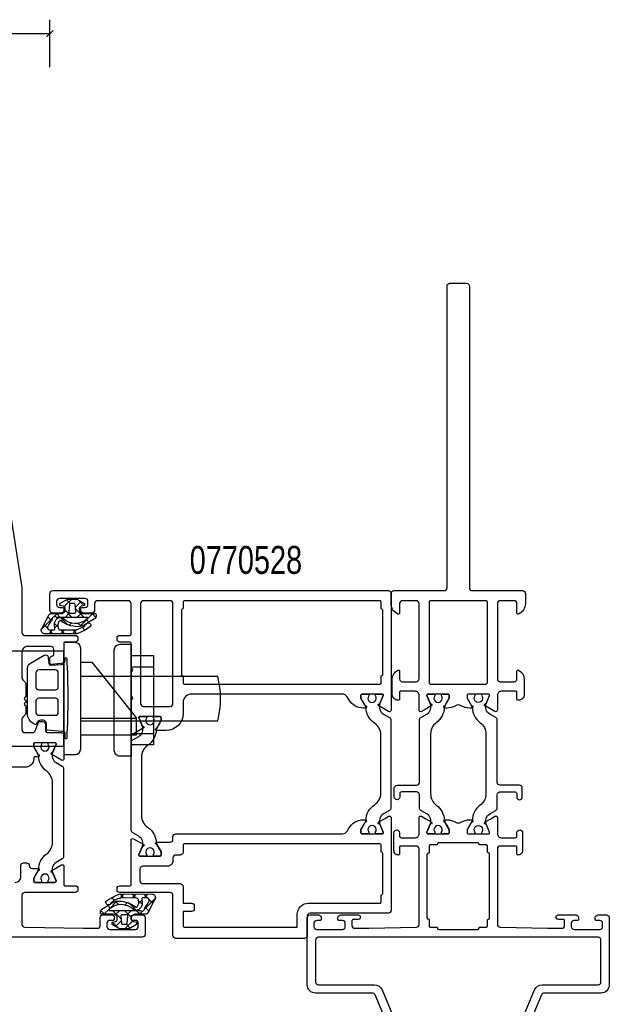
# Model space of a CAD drawing. Header units: millimetres. Extents: x 0 to 10560344, y -63228 to 177747.
# Tile 33 of 125: x 105582 to 105687, y -41305 to -41129. Entities that reach past the tile are written whole.
import ezdxf
from ezdxf.enums import TextEntityAlignment as Align

# ---------------------------------------------------------------- set-up
doc = ezdxf.new("R2010")
doc.units = ezdxf.units.MM
doc.styles.add('ORGADATA', font='txt', dxfattribs={"oblique": 1})

msp = doc.modelspace()

# ---------------------------------------------------------------- linework, layer by layer
at = {"color": 3, "linetype": 'Continuous'}
for p, q in [((105586.98, -41137.6), (105586.98, -41129.1)), ((105586.98, -41131.6), (105460.74, -41131.6)), ((105586.39, -41132.19), (105587.57, -41131.01))]:
    msp.add_line(p, q, dxfattribs=at)
at = {"color": 1, "linetype": 'Continuous'}
for p, q in [((105588.78, -41233.84), (105588.87, -41233.93)), ((105590.87, -41232.73), (105589.53, -41234.07)), ((105589.92, -41232.86), (105590.6, -41233.54)), ((105592.56, -41233.16), (105591.54, -41234.18)), ((105592.03, -41232.85), (105593.11, -41233.93)), ((105588.27, -41235.33), (105587.71, -41235.89)), ((105588.14, -41235.33), (105588.84, -41236.03)), ((105590.5, -41235.22), (105589.69, -41236.03)), ((105589.71, -41234.78), (105589.81, -41234.87)), ((105589.81, -41234.87), (105590.96, -41236.03)), ((105591.57, -41234.51), (105593.09, -41236.03)), ((105592.6, -41235.24), (105591.81, -41236.03)), ((105594.64, -41235.33), (105593.71, -41236.25)), ((105594.51, -41235.33), (105595.2, -41236.02)), ((105587.37, -41236.23), (105585.45, -41238.14)), ((105585.89, -41237.31), (105586.58, -41238.01)), ((105586.61, -41235.92), (105587.23, -41236.53)), ((105587.8, -41237.11), (105588.43, -41237.73)), ((105588.4, -41237.32), (105587.84, -41237.87)), ((105588.85, -41236.04), (105590.13, -41237.31)), ((105589.45, -41236.27), (105589.02, -41236.7)), ((105590.86, -41236.98), (105590.42, -41237.42)), ((105591.96, -41237.03), (105592.54, -41237.6)), ((105593.71, -41236.25), (105592.31, -41237.65)), ((105593.45, -41236.39), (105593.93, -41236.87)), ((105587.46, -41238.26), (105586.79, -41238.93)), ((105586.82, -41238.24), (105587.51, -41238.94)), ((105589.6, -41238.24), (105588.89, -41238.95)), ((105588.93, -41238.24), (105589.65, -41238.96)), ((105591.77, -41238.2), (105590.99, -41238.97)), ((105591.06, -41238.25), (105591.78, -41238.96)), ((105592.73, -41237.79), (105593.23, -41238.3)), ((105597.55, -41288.2), (105598.95, -41286.8)), ((105598.53, -41286.66), (105598.03, -41286.16)), ((105599.3, -41287.42), (105598.72, -41286.85)), ((105600.2, -41286.2), (105599.48, -41285.49)), ((105599.49, -41286.25), (105600.27, -41285.48)), ((105602.33, -41286.21), (105601.61, -41285.49)), ((105601.66, -41286.21), (105602.37, -41285.5)), ((105603.46, -41287.34), (105602.83, -41286.72)), ((105602.86, -41287.13), (105603.42, -41286.58)), ((105604.44, -41286.21), (105603.75, -41285.51)), ((105603.8, -41286.19), (105604.47, -41285.52)), ((105603.89, -41288.23), (105605.81, -41286.31)), ((105605.37, -41287.14), (105604.68, -41286.44)), ((105596.75, -41289.12), (105596.06, -41288.43)), ((105596.62, -41289.12), (105597.55, -41288.2)), ((105597.81, -41288.06), (105597.33, -41287.58)), ((105599.69, -41289.94), (105598.17, -41288.42)), ((105598.66, -41289.21), (105599.45, -41288.42)), ((105601.45, -41289.58), (105600.29, -41288.42)), ((105600.4, -41287.47), (105600.84, -41287.03)), ((105600.76, -41289.23), (105601.57, -41288.42)), ((105602.41, -41288.41), (105601.13, -41287.14)), ((105601.81, -41288.18), (105602.24, -41287.75)), ((105603.12, -41289.12), (105602.42, -41288.42)), ((105602.99, -41289.12), (105603.55, -41288.56)), ((105604.65, -41288.53), (105604.03, -41287.92)), ((105598.7, -41291.3), (105599.72, -41290.27)), ((105600.39, -41291.72), (105601.73, -41290.38)), ((105601.55, -41289.67), (105601.45, -41289.58)), ((105599.23, -41291.6), (105598.15, -41290.53)), ((105601.34, -41291.59), (105600.66, -41290.91)), ((105602.48, -41290.61), (105602.39, -41290.52))]:
    msp.add_line(p, q, dxfattribs=at)
at = {"color": 8, "linetype": 'Continuous'}
for p, q in [((105589.48, -41242.03), (105542.48, -41242.03)), ((105589.48, -41259.03), (105589.48, -41242.03)), ((105601.48, -41258.83), (105601.48, -41242.83)), ((105601.48, -41242.83), (105605.48, -41242.83)), ((105605.48, -41242.83), (105605.48, -41258.83)), ((105592.48, -41244.03), (105594.48, -41244.03)), ((105594.48, -41244.03), (105602.48, -41254.03)), ((105601.48, -41256.83), (105601.48, -41244.83)), ((105601.48, -41244.83), (105605.48, -41244.83)), ((105605.48, -41244.83), (105605.48, -41256.83)), ((105592.48, -41246.53), (105616.98, -41246.53)), ((105592.48, -41254.03), (105602.48, -41254.03)), ((105592.48, -41254.53), (105616.98, -41254.53)), ((105602.48, -41257.03), (105602.48, -41254.03)), ((105605.48, -41256.83), (105601.48, -41256.83)), ((105592.48, -41257.03), (105602.48, -41257.03)), ((105542.48, -41259.03), (105589.48, -41259.03)), ((105605.48, -41258.83), (105601.48, -41258.83))]:
    msp.add_line(p, q, dxfattribs=at)
at = {"color": 0, "linetype": 'Continuous'}
for points in [[(105649.19, -41245.45, -0.553992), (105649.48, -41245.63), (105649.48, -41247.03, 0.414214), (105649.98, -41247.53), (105652.48, -41247.53, 0.414214), (105652.98, -41247.03), (105652.98, -41233.53, 0.414214), (105652.48, -41233.03), (105649.98, -41233.03, 0.414214), (105649.48, -41233.53), (105649.48, -41235.23, -0.536675), (105649.2, -41235.41, -0.301511), (105647.98, -41233.57), (105647.98, -41231.73, -0.414214), (105648.48, -41231.23), (105657.48, -41231.23, 0.414214), (105657.98, -41230.73), (105657.98, -41176.73, -0.414214), (105658.48, -41176.23), (105661.48, -41176.23, -0.414214), (105661.98, -41176.73), (105661.98, -41230.73, 0.414214), (105662.48, -41231.23), (105671.48, -41231.23, -0.414214), (105671.98, -41231.73), (105671.98, -41233.57, -0.301511), (105670.76, -41235.41, -0.536675), (105670.48, -41235.23), (105670.48, -41233.53, 0.414214), (105669.98, -41233.03), (105667.48, -41233.03, 0.414214), (105666.98, -41233.53), (105666.98, -41247.03, 0.414214), (105667.48, -41247.53), (105669.98, -41247.53, 0.414214), (105670.48, -41247.03), (105670.48, -41245.63, -0.553992), (105670.77, -41245.45, -0.287008), (105671.78, -41247.07), (105671.78, -41249.83, -0.414214), (105670.78, -41250.83), (105670.68, -41250.83, -0.414214), (105670.48, -41250.63), (105670.48, -41249.43, 0.414214), (105670.28, -41249.23), (105667.68, -41249.23, 0.414214), (105666.98, -41249.93), (105666.98, -41252.59, -0.57735), (105666.53, -41252.85), (105665.9, -41252.49), (105664.8, -41251.86, -1), (105664.95, -41251.49), (105665.57, -41250, 0.534511), (105665.38, -41249.73), (105661.78, -41249.73, 0.414214), (105661.58, -41249.93), (105661.58, -41250.47), (105662.37, -41251.83, -1.077346), (105662.4, -41252.23), (105662.02, -41252.23, -0.134511), (105660.49, -41251.81, 0.273978), (105659.47, -41251.81, -0.134511), (105657.94, -41252.23), (105657.56, -41252.23, -1.077346), (105657.59, -41251.83), (105658.38, -41250.47), (105658.38, -41249.93, 0.414214), (105658.18, -41249.73), (105654.58, -41249.73, 0.534511), (105654.39, -41250), (105655.01, -41251.49, -1), (105655.16, -41251.86), (105654.06, -41252.49), (105653.43, -41252.85, -0.57735), (105652.98, -41252.59), (105652.98, -41249.93, 0.414214), (105652.28, -41249.23), (105649.68, -41249.23, 0.414214), (105649.48, -41249.43), (105649.48, -41250.63, -0.414214), (105649.28, -41250.83), (105649.18, -41250.83, -0.414214), (105648.18, -41249.83), (105648.18, -41247.07, -0.287008), (105649.19, -41245.45)], [(105647.48, -41231.23, -0.198913), (105647.83, -41231.37, -0.198913), (105647.98, -41231.73), (105647.98, -41252.59, -0.577303), (105647.53, -41252.85), (105646.9, -41252.49), (105645.8, -41251.86, -1.000101), (105645.95, -41251.49), (105646.57, -41250, 0.534377), (105646.38, -41249.73), (105642.78, -41249.73, 0.414188), (105642.58, -41249.93), (105642.58, -41250.48), (105643.36, -41251.83), (105643.4, -41251.83, -1.000244), (105643.4, -41252.23), (105643.01, -41252.23, -0.267953), (105640.41, -41250.73), (105640.13, -41250.23, 0.267963), (105639.26, -41249.73), (105612.28, -41249.73, 0.414214), (105610.78, -41251.23), (105610.78, -41253.23, -0.414213), (105607.78, -41256.23), (105606.06, -41256.23, -1.07757), (105606.09, -41255.83), (105606.88, -41254.47), (105606.88, -41253.93, 0.414062), (105606.68, -41253.73), (105603.08, -41253.73, 0.534486), (105602.89, -41254), (105603.51, -41255.49, -1.000101), (105603.66, -41255.86), (105601.93, -41256.85, -0.577421), (105601.48, -41256.59), (105601.48, -41250.73, 1.000041), (105601.48, -41250.13), (105601.48, -41245.73, 1.000041), (105601.48, -41245.13), (105601.48, -41240.63, 0.414188), (105601.28, -41240.43), (105599.48, -41240.43, -0.414214), (105598.98, -41239.93), (105598.98, -41239.73, -0.414214), (105599.48, -41239.23), (105601.28, -41239.23, 0.414188), (105601.48, -41239.03), (105601.48, -41233.53, 0.414214), (105600.98, -41233.03), (105595.48, -41233.03, 0.414214), (105594.98, -41233.53), (105594.98, -41234.73, -0.414214), (105594.48, -41235.23), (105592.98, -41235.23, -0.414214), (105592.48, -41234.73), (105592.48, -41234.43, -0.414188), (105592.68, -41234.23), (105593.28, -41234.23, 0.414214), (105593.78, -41233.73), (105593.78, -41233.13, 0.414214), (105593.28, -41232.63), (105588.68, -41232.63, 0.414214), (105588.18, -41233.13), (105588.18, -41233.73, 0.414214), (105588.68, -41234.23), (105589.28, -41234.23, -0.414062), (105589.48, -41234.43), (105589.48, -41234.73, -0.414214), (105588.98, -41235.23), (105587.48, -41235.23, -0.414214), (105586.98, -41234.73), (105586.98, -41231.73, -0.414214), (105587.48, -41231.23), (105647.48, -41231.23)], [(105608.48, -41233.03), (105603.68, -41233.03, 0.414214), (105603.18, -41233.53), (105603.18, -41251.43, 0.414214), (105603.68, -41251.93), (105608.48, -41251.93, 0.414214), (105608.98, -41251.43), (105608.98, -41233.53, 0.414214), (105608.48, -41233.03)], [(105610.48, -41234.73), (105610.48, -41246.23, 0.341894), (105610.63, -41246.42, -0.342133), (105610.78, -41246.61), (105610.78, -41247.73, 0.414062), (105610.98, -41247.93), (105645.98, -41247.93, 0.414188), (105646.18, -41247.73), (105646.18, -41246.61, -0.342028), (105646.33, -41246.42, 0.341894), (105646.48, -41246.23), (105646.48, -41234.73, 0.342028), (105646.33, -41234.53, -0.342028), (105646.18, -41234.34), (105646.18, -41233.23, 0.414315), (105645.98, -41233.03), (105610.98, -41233.03, 0.414188), (105610.78, -41233.23), (105610.78, -41234.34, -0.342133), (105610.63, -41234.53, 0.342028), (105610.48, -41234.73)], [(105654.84, -41247.87, 0.198912), (105654.98, -41247.93), (105664.98, -41247.93), (105665.18, -41247.73), (105665.18, -41233.23, 0.414214), (105664.98, -41233.03), (105654.98, -41233.03, 0.414214), (105654.78, -41233.23), (105654.78, -41247.73, 0.198912), (105654.84, -41247.87)], [(105632.98, -41292.93, -0.198913), (105632.83, -41293.28, -0.198913), (105632.48, -41293.43), (105609.48, -41293.43, -0.414214), (105608.98, -41292.93), (105608.98, -41285.73, 0.414214), (105608.48, -41285.23), (105599.48, -41285.23, -0.414214), (105598.98, -41284.73), (105598.98, -41284.53, -0.414214), (105599.48, -41284.03), (105601.28, -41284.03, 0.414188), (105601.48, -41283.83), (105601.48, -41275.86, -0.577421), (105601.93, -41275.6), (105603.66, -41276.6, -1.000101), (105603.51, -41276.97), (105602.89, -41278.45, 0.534649), (105603.08, -41278.73), (105606.68, -41278.73, 0.414188), (105606.88, -41278.53), (105606.88, -41277.99), (105606.09, -41276.63, -1.077241), (105606.06, -41276.23), (105608.48, -41276.23, 0.414214), (105608.98, -41275.73), (105608.98, -41275.23, -0.414214), (105609.48, -41274.73), (105639.26, -41274.73, 0.267963), (105640.13, -41274.23), (105640.41, -41273.73, -0.267953), (105643.01, -41272.23), (105643.4, -41272.23, -0.999939), (105643.4, -41272.63), (105643.36, -41272.63), (105642.58, -41273.99), (105642.58, -41274.53, 0.414315), (105642.78, -41274.73), (105646.38, -41274.73, 0.53454), (105646.57, -41274.45), (105645.95, -41272.97, -1.000101), (105645.8, -41272.6), (105646.9, -41271.96), (105647.53, -41271.6, -0.577307), (105647.98, -41271.86), (105647.98, -41288.43, -0.414214), (105647.48, -41288.93), (105633.48, -41288.93, 0.414214), (105632.98, -41289.43), (105632.98, -41292.93)], [(105663.62, -41291.77, 0.198912), (105663.68, -41291.63, -0.414214), (105663.88, -41291.43), (105664.98, -41291.43, 0.414214), (105665.18, -41291.23), (105665.18, -41290.21, -0.414214), (105665.38, -41290.01, 0.414214), (105665.58, -41289.81), (105665.58, -41278.34, 0.414214), (105665.38, -41278.14, -0.414214), (105665.18, -41277.94), (105665.18, -41276.93, 0.414214), (105664.98, -41276.73), (105663.88, -41276.73, -0.414214), (105663.68, -41276.53, 0.414214), (105663.48, -41276.33), (105659.98, -41276.33), (105656.48, -41276.33, 0.414214), (105656.28, -41276.53, -0.414214), (105656.08, -41276.73), (105654.98, -41276.73, 0.414214), (105654.78, -41276.93), (105654.78, -41278.03, -0.414214), (105654.58, -41278.23, 0.414214), (105654.38, -41278.43), (105654.38, -41289.73, 0.414214), (105654.58, -41289.93, -0.414214), (105654.78, -41290.13), (105654.78, -41291.23, 0.414214), (105654.98, -41291.43), (105656.08, -41291.43, -0.414214), (105656.28, -41291.63, 0.414214), (105656.48, -41291.83), (105659.98, -41291.83), (105663.48, -41291.83, 0.198912), (105663.62, -41291.77)], [(105610.98, -41291.43), (105631.18, -41291.43), (105631.18, -41289.13, -0.414214), (105633.18, -41287.13), (105645.98, -41287.13, 0.414315), (105646.18, -41286.93), (105646.18, -41285.81, -0.341894), (105646.33, -41285.62, 0.342028), (105646.48, -41285.43), (105646.48, -41278.23, 0.341894), (105646.33, -41278.03, -0.342028), (105646.18, -41277.84), (105646.18, -41276.73, 0.414188), (105645.98, -41276.53), (105610.98, -41276.53, 0.414062), (105610.78, -41276.73), (105610.78, -41278.03, -0.414214), (105610.28, -41278.53), (105609.48, -41278.53, 0.414214), (105608.98, -41279.03), (105608.98, -41279.53, -0.414214), (105607.98, -41280.53), (105603.58, -41280.53, 0.414214), (105603.08, -41281.03), (105603.08, -41283.13, 0.414214), (105603.58, -41283.63), (105610.28, -41283.63, -0.414214), (105610.78, -41284.13), (105610.78, -41287.13), (105612.28, -41287.13, -0.414214), (105612.78, -41287.63), (105612.78, -41288.13, -0.414214), (105612.28, -41288.63), (105610.78, -41288.63), (105610.78, -41291.23, 0.414188), (105610.98, -41291.43)], [(105684.98, -41293.23), (105634.98, -41293.23, 0.414214), (105634.48, -41293.73), (105634.48, -41301.23, 0.414214), (105634.98, -41301.73), (105644.98, -41301.73, -0.303529), (105646.37, -41302.65), (105655.79, -41325.42, 0.303347), (105656.26, -41325.73), (105659.98, -41325.73), (105663.7, -41325.73, 0.303347), (105664.16, -41325.42), (105673.59, -41302.65, -0.303529), (105674.98, -41301.73), (105684.98, -41301.73, 0.414214), (105685.48, -41301.23), (105685.48, -41293.73, 0.414214), (105684.98, -41293.23)]]:
    msp.add_lwpolyline(points, format="xyb", close=True, dxfattribs=at)
for points in [[(105579.76, -41216.5), (105581.97, -41230.69, -0.038769), (105581.98, -41230.77), (105581.98, -41238.73, 0.414214), (105582.48, -41239.23), (105591.48, -41239.23, -0.414214), (105591.98, -41239.73), (105591.98, -41239.93, -0.414214), (105591.48, -41240.43), (105589.68, -41240.43, 0.414214), (105589.48, -41240.63), (105589.48, -41243.77, -0.388878), (105589.02, -41244.27), (105587.2, -41244.43, -0.440011), (105586.98, -41244.23), (105586.98, -41243.4, -0.388868), (105587.44, -41242.9), (105587.5, -41242.89, 0.388868), (105587.68, -41242.7), (105587.68, -41241.73, 0.414214), (105587.18, -41241.23), (105582.98, -41241.23, 0.414214), (105581.98, -41242.23), (105581.98, -41246.82, 0.198916), (105582.13, -41247.17), (105582.53, -41247.58, -0.198916), (105582.68, -41247.93), (105582.68, -41250.23, 1), (105582.68, -41250.83), (105582.68, -41251.23, 1), (105582.68, -41251.83), (105582.68, -41253.12, -0.198915), (105582.53, -41253.47), (105582.13, -41253.88, 0.198916), (105581.98, -41254.23), (105581.98, -41256.13, 0.414214), (105582.48, -41256.63), (105583.9, -41256.63, 0.315298), (105584.37, -41256.3), (105584.86, -41254.96, -0.315298), (105585.33, -41254.63), (105585.68, -41254.63, -0.414214), (105586.18, -41255.13), (105586.18, -41256.13, 0.414214), (105586.68, -41256.63), (105588.98, -41256.63, -0.414214), (105589.48, -41257.13), (105589.48, -41261.29, -0.57735), (105589.03, -41261.55), (105587.3, -41260.56, -1), (105587.45, -41260.19), (105588.07, -41258.7, 0.534511), (105587.88, -41258.43), (105584.28, -41258.43, 0.414214), (105584.08, -41258.63), (105584.08, -41259.17), (105584.87, -41260.53, -1.077346), (105584.9, -41260.93), (105584.28, -41260.93, 0.414214), (105584.08, -41261.13), (105584.08, -41261.33, -0.414214), (105582.58, -41262.83), (105582.58, -41262.83), (105545.65, -41262.83, 0.305615)], [(105655.01, -41327.23), (105645.11, -41303.54, 0.303347), (105644.65, -41303.23), (105634.48, -41303.23, -0.414214), (105632.98, -41301.73), (105632.98, -41289.73, -0.414214), (105633.48, -41289.23), (105634.98, -41289.23, -0.414214), (105635.48, -41289.73), (105635.48, -41290.03, -0.414214), (105635.28, -41290.23), (105634.68, -41290.23, 0.414214), (105634.18, -41290.73), (105634.18, -41291.33, 0.414214), (105634.68, -41291.83), (105639.28, -41291.83, 0.414214), (105639.78, -41291.33), (105639.78, -41290.73, 0.414214), (105639.28, -41290.23), (105638.68, -41290.23, -0.414214), (105638.48, -41290.03), (105638.48, -41289.73, -0.414214), (105638.98, -41289.23), (105642.08, -41289.23, -1), (105642.08, -41290.03), (105641.18, -41290.03, 0.414214), (105640.98, -41290.23), (105640.98, -41291.13, 0.414214), (105641.48, -41291.63), (105643.98, -41291.63), (105652.49, -41291.44, 0.408171), (105652.98, -41290.94), (105652.98, -41277.43, 0.414214), (105652.48, -41276.93), (105649.68, -41276.93, 0.414214), (105649.48, -41277.13), (105649.48, -41278.33, -0.414214), (105649.28, -41278.53, -0.414214), (105648.48, -41277.73), (105648.48, -41274.53, -0.414214), (105648.98, -41274.03, -0.414214), (105649.48, -41274.53), (105649.48, -41275.13, 0.414214), (105649.78, -41275.43), (105652.28, -41275.43, 0.414214), (105652.98, -41274.73), (105652.98, -41271.86, -0.577982), (105653.43, -41271.6), (105654.06, -41271.96), (105655.16, -41272.6, -1), (105655.01, -41272.97), (105654.39, -41274.45, 0.534511), (105654.58, -41274.73), (105658.18, -41274.73, 0.414214), (105658.38, -41274.53), (105658.38, -41273.99), (105657.59, -41272.63, -1.077346), (105657.56, -41272.23), (105657.94, -41272.23, -0.134511), (105659.47, -41272.65, 0.273978), (105660.49, -41272.65, -0.134511), (105662.02, -41272.23), (105662.4, -41272.23, -1.077346), (105662.37, -41272.63), (105661.58, -41273.99), (105661.58, -41274.53, 0.414214), (105661.78, -41274.73), (105665.38, -41274.73, 0.534511), (105665.57, -41274.45), (105664.95, -41272.97, -1), (105664.8, -41272.6), (105665.9, -41271.96), (105666.53, -41271.6, -0.577982), (105666.98, -41271.86), (105666.98, -41274.73, 0.414214), (105667.68, -41275.43), (105670.18, -41275.43, 0.414214), (105670.48, -41275.13), (105670.48, -41274.53, -0.414214), (105670.98, -41274.03, -0.414214), (105671.48, -41274.53), (105671.48, -41277.73, -0.414214), (105670.68, -41278.53, -0.414214), (105670.48, -41278.33), (105670.48, -41277.13, 0.414214), (105670.28, -41276.93), (105667.48, -41276.93, 0.414214), (105666.98, -41277.43), (105666.98, -41290.94, 0.408171), (105667.47, -41291.44), (105667.47, -41291.44), (105675.98, -41291.63), (105678.48, -41291.63, 0.414214), (105678.98, -41291.13), (105678.98, -41290.23, 0.414214), (105678.78, -41290.03), (105677.88, -41290.03, -1), (105677.88, -41289.23), (105680.98, -41289.23, -0.414214), (105681.48, -41289.73), (105681.48, -41290.03, -0.414214), (105681.28, -41290.23), (105680.68, -41290.23, 0.414214), (105680.18, -41290.73), (105680.18, -41291.33, 0.414214), (105680.68, -41291.83), (105685.28, -41291.83, 0.414214), (105685.78, -41291.33), (105685.78, -41290.73, 0.414214), (105685.28, -41290.23), (105684.68, -41290.23, -0.414214), (105684.48, -41290.03), (105684.48, -41289.73, -0.414214), (105684.98, -41289.23), (105686.48, -41289.23, -0.414214), (105686.98, -41289.73), (105686.98, -41301.73, -0.414214), (105685.48, -41303.23), (105675.31, -41303.23, 0.303495), (105674.85, -41303.54), (105664.98, -41327.23)], [(105580.78, -41283.42, 0.414214), (105581.78, -41282.42), (105581.78, -41280.42, -0.414214), (105582.28, -41279.92), (105582.78, -41279.92, -0.414214), (105583.28, -41280.42, 0.414214), (105583.78, -41280.92), (105584.9, -41280.92, -1.077346), (105584.87, -41281.32), (105584.08, -41282.68), (105584.08, -41283.22, 0.414214), (105584.28, -41283.42), (105587.88, -41283.42, 0.534511), (105588.07, -41283.15), (105587.45, -41281.67, -1), (105587.3, -41281.3), (105589.03, -41280.3, -0.57735), (105589.48, -41280.56), (105589.48, -41283.82, 0.414214), (105589.68, -41284.02), (105591.48, -41284.02, -0.414214), (105591.98, -41284.52), (105591.98, -41284.72, -0.414214), (105591.48, -41285.22), (105582.48, -41285.22, 0.414214), (105581.98, -41285.72), (105581.98, -41290.93, 0.408899), (105582.47, -41291.43), (105592.98, -41291.62), (105595.48, -41291.62, 0.414214), (105595.98, -41291.12), (105595.98, -41289.72, -0.414214), (105596.48, -41289.22), (105597.98, -41289.22, -0.414214), (105598.48, -41289.72), (105598.48, -41290.02, -0.414214), (105598.28, -41290.22), (105597.68, -41290.22, 0.414214), (105597.18, -41290.72), (105597.18, -41291.32, 0.414214), (105597.68, -41291.82), (105602.28, -41291.82, 0.414214), (105602.78, -41291.32), (105602.78, -41290.72, 0.414214), (105602.28, -41290.22), (105601.68, -41290.22, -0.414214), (105601.48, -41290.02), (105601.48, -41289.72, -0.414214), (105601.98, -41289.22), (105603.48, -41289.22, -0.414214), (105603.98, -41289.72), (105603.98, -41292.72, -0.414214), (105603.48, -41293.22), (105603.48, -41293.22), (105510.48, -41293.22, -0.414214)]]:
    msp.add_lwpolyline(points, format="xyb", dxfattribs=at)
at = {"color": 1, "linetype": 'Continuous'}
for points in [[(105594.98, -41236.27), (105593.61, -41237.06, -0.167012), (105591.88, -41237.7, -0.141491), (105589.02, -41236.71, 0.710418), (105588.6, -41236.77, 0.226403), (105588.45, -41237.79, 0.36915), (105588.72, -41238.24), (105591.55, -41238.25, 0.151623), (105593.58, -41237.1, -0.315451), (105594.02, -41237.02), (105594.13, -41237.12, -0.129352), (105594.3, -41237.36, -0.338148), (105594.25, -41237.65, -0.068223), (105591.75, -41238.97), (105585.93, -41238.93, -0.576769), (105585.57, -41237.93), (105586.72, -41235.71, -0.384877), (105587.29, -41235.33), (105589.03, -41235.33, 0.198912), (105589.53, -41235.12, 0.198912), (105589.73, -41234.63), (105589.73, -41234.42, 0.36397), (105589.4, -41234.02), (105588.78, -41233.91), (105588.78, -41233.51), (105590.14, -41232.73), (105591.82, -41232.73), (105593.18, -41233.51), (105593.18, -41233.91), (105592.56, -41234.02, 0.36397), (105592.23, -41234.42), (105592.23, -41234.63, 0.414214), (105592.93, -41235.33), (105595.03, -41235.33, -0.414214), (105595.23, -41235.53), (105595.23, -41235.84, -0.267949), (105594.98, -41236.27)], [(105590.46, -41233.71), (105590.35, -41235.01, 0.440011), (105590.55, -41235.23), (105591.41, -41235.23, 0.440011), (105591.61, -41235.01), (105591.5, -41233.71, 0.388879), (105591.3, -41233.53), (105590.66, -41233.53, 0.388879), (105590.46, -41233.71)], [(105593.67, -41236.22, 0.198912), (105593.68, -41236.2), (105593.68, -41236.06, 0.414214), (105593.65, -41236.03), (105588.15, -41236.03, 0.678039), (105587.36, -41236.33, 0.025398), (105586.7, -41237.45, 0.825897), (105587.18, -41238.26), (105587.6, -41238.26, 0.64736), (105587.85, -41237.91, -0.341642), (105588.52, -41236.05, -0.062802), (105589.25, -41236.06, 0.412724), (105593.65, -41236.23, 0.198912), (105593.67, -41236.22)], [(105596.28, -41288.18), (105597.65, -41287.39, -0.167012), (105599.38, -41286.75, -0.141491), (105602.24, -41287.74, 0.710418), (105602.66, -41287.68, 0.226403), (105602.81, -41286.66, 0.36915), (105602.54, -41286.22), (105599.71, -41286.2, 0.151623), (105597.68, -41287.35, -0.315451), (105597.24, -41287.43), (105597.13, -41287.33, -0.129352), (105596.95, -41287.09, -0.338148), (105597.01, -41286.8, -0.068223), (105599.51, -41285.48), (105605.33, -41285.52, -0.576769), (105605.69, -41286.52), (105604.54, -41288.74, -0.384877), (105603.97, -41289.12), (105602.23, -41289.12, 0.198912), (105601.73, -41289.33, 0.198912), (105601.53, -41289.82), (105601.53, -41290.04, 0.36397), (105601.86, -41290.43), (105602.48, -41290.54), (105602.48, -41290.94), (105601.12, -41291.72), (105599.44, -41291.72), (105598.08, -41290.94), (105598.08, -41290.54), (105598.7, -41290.43, 0.36397), (105599.03, -41290.04), (105599.03, -41289.82, 0.414214), (105598.33, -41289.12), (105596.23, -41289.12, -0.414214), (105596.03, -41288.92), (105596.03, -41288.61, -0.267949), (105596.28, -41288.18)], [(105597.59, -41288.23, 0.198912), (105597.58, -41288.25), (105597.58, -41288.39, 0.414214), (105597.61, -41288.42), (105603.11, -41288.42, 0.678039), (105603.9, -41288.12, 0.025398), (105604.56, -41287, 0.825897), (105604.08, -41286.19), (105603.66, -41286.19, 0.64736), (105603.41, -41286.55, -0.341642), (105602.74, -41288.4, -0.062802), (105602.01, -41288.39, 0.412724), (105597.61, -41288.22, 0.198912), (105597.59, -41288.23)], [(105600.8, -41290.74), (105600.91, -41289.44, 0.440011), (105600.71, -41289.22), (105599.85, -41289.22, 0.440011), (105599.65, -41289.44), (105599.76, -41290.74, 0.388879), (105599.96, -41290.92), (105600.6, -41290.92, 0.388879), (105600.8, -41290.74)]]:
    msp.add_lwpolyline(points, format="xyb", close=True, dxfattribs=at)
at = {"color": 8, "linetype": 'Continuous'}
for points in [[(105589.48, -41260.53), (105591.48, -41260.53, 0.414214), (105592.48, -41259.53), (105592.48, -41241.53, 0.414214), (105591.48, -41240.53), (105589.48, -41240.53), (105589.48, -41260.53)], [(105601.48, -41260.83), (105599.48, -41260.83, -0.414214), (105598.48, -41259.83), (105598.48, -41241.83, -0.414214), (105599.48, -41240.83), (105601.48, -41240.83), (105601.48, -41260.83)]]:
    msp.add_lwpolyline(points, format="xyb", close=True, dxfattribs=at)
at = {"color": 4, "linetype": 'Continuous'}
for points in [[(105583.98, -41254.99, -0.131652), (105583.25, -41254.26, -0.131652), (105582.98, -41253.26), (105582.98, -41245.08, -0.267949), (105583.48, -41244.21), (105585.94, -41242.79, -0.548619), (105586.69, -41243.18), (105586.78, -41244.23, 0.414214), (105587.21, -41244.59), (105589.04, -41244.43, 0.388879), (105589.68, -41243.74), (105589.68, -41243.32, -0.414214), (105589.78, -41243.22), (105589.88, -41243.22, -0.398357), (105589.98, -41243.32, -0.027226), (105589.98, -41257.63, -0.398357), (105589.88, -41257.72), (105589.78, -41257.72, -0.414214), (105589.68, -41257.62), (105589.68, -41256.69, 0.36397), (105589.51, -41256.5), (105589.43, -41256.48, 0.130651), (105589.18, -41256.41), (105586.56, -41256.2, -0.390399), (105586.38, -41256), (105586.38, -41255.11, 0.414214), (105585.68, -41254.41), (105585.33, -41254.41, 0.315299), (105584.67, -41254.87), (105584.64, -41254.97, -0.466308), (105584.21, -41255.12), (105583.98, -41254.99)], [(105584.48, -41245.92), (105584.48, -41248.47, 0.198912), (105584.63, -41248.83, 0.198912), (105584.98, -41248.97), (105587.98, -41248.97, 0.414214), (105588.48, -41248.47), (105588.48, -41245.92, 0.414214), (105587.98, -41245.42), (105584.98, -41245.42, 0.414214), (105584.48, -41245.92)], [(105646.13, -41267.45), (105646.13, -41257.23), (105646.13, -41257.01, 0.249877), (105645.02, -41254.93, -0.244159), (105643.47, -41252.1, 0.126147), (105643.43, -41251.96), (105642.58, -41250.48), (105642.58, -41249.93, -0.414188), (105642.78, -41249.73), (105643.8, -41249.73, -0.609141), (105643.97, -41250.04, 1.936338), (105645.19, -41250.04, -0.609045), (105645.35, -41249.73), (105646.38, -41249.73, -0.534377), (105646.57, -41250), (105645.98, -41251.43, 0.376372), (105646.61, -41253.3), (105647.68, -41253.92, -0.267963), (105647.93, -41254.35), (105647.93, -41270.1, -0.267963), (105647.68, -41270.54), (105646.61, -41271.15, 0.376374), (105645.98, -41273.03), (105646.57, -41274.45, -0.53454), (105646.38, -41274.73), (105645.35, -41274.73, -0.609045), (105645.19, -41274.41, 1.936338), (105643.97, -41274.41, -0.609141), (105643.8, -41274.73), (105642.78, -41274.73, -0.414315), (105642.58, -41274.53), (105642.58, -41273.98), (105643.43, -41272.5, 0.126247), (105643.47, -41272.35, -0.244159), (105645.02, -41269.52, 0.249866), (105646.13, -41267.45)], [(105657.48, -41272.35, 0.126173), (105657.52, -41272.5), (105658.38, -41273.98), (105658.38, -41274.53, -0.414214), (105658.18, -41274.73), (105657.15, -41274.73, -0.609065), (105656.99, -41274.41, 1.936492), (105655.77, -41274.41, -0.609065), (105655.6, -41274.73), (105654.58, -41274.73, -0.534511), (105654.39, -41274.45), (105654.98, -41273.03, 0.376373), (105654.35, -41271.15), (105653.28, -41270.54, -0.267949), (105653.03, -41270.1), (105653.03, -41267.73, 0.414214), (105652.53, -41267.23), (105649.83, -41267.23, 0.414214), (105649.53, -41267.53), (105649.53, -41268.13, -1), (105648.53, -41268.13), (105648.53, -41266.53, -0.414214), (105649.03, -41266.03), (105652.53, -41266.03, 0.414214), (105653.03, -41265.53), (105653.03, -41254.35, -0.267949), (105653.28, -41253.92), (105654.35, -41253.3, 0.376373), (105654.98, -41251.43), (105654.39, -41250, -0.534511), (105654.58, -41249.73), (105655.6, -41249.73, -0.609065), (105655.77, -41250.04, 1.936492), (105656.99, -41250.04, -0.609065), (105657.15, -41249.73), (105658.18, -41249.73, -0.414214), (105658.38, -41249.93), (105658.38, -41250.48), (105657.52, -41251.96, 0.126173), (105657.48, -41252.1, -0.233397), (105656.05, -41254.85, 0.239087), (105655.03, -41256.87), (105655.03, -41267.59, 0.239087), (105656.05, -41269.6, -0.233397), (105657.48, -41272.35)], [(105662.47, -41272.35, -0.126173), (105662.43, -41272.5), (105661.58, -41273.98), (105661.58, -41274.53, 0.414214), (105661.78, -41274.73), (105662.8, -41274.73, 0.609065), (105662.97, -41274.41, -1.936492), (105664.19, -41274.41, 0.609065), (105664.35, -41274.73), (105665.38, -41274.73, 0.534511), (105665.57, -41274.45), (105664.98, -41273.03, -0.376373), (105665.61, -41271.15), (105666.68, -41270.54, 0.267949), (105666.93, -41270.1), (105666.93, -41267.73, -0.414214), (105667.43, -41267.23), (105670.13, -41267.23, -0.414214), (105670.43, -41267.53), (105670.43, -41268.13, 1), (105671.43, -41268.13), (105671.43, -41266.53, 0.414214), (105670.93, -41266.03), (105667.43, -41266.03, -0.414214), (105666.93, -41265.53), (105666.93, -41254.35, 0.267949), (105666.68, -41253.92), (105665.61, -41253.3, -0.376373), (105664.98, -41251.43), (105665.57, -41250, 0.534511), (105665.38, -41249.73), (105664.35, -41249.73, 0.609065), (105664.19, -41250.04, -1.936492), (105662.97, -41250.04, 0.609065), (105662.8, -41249.73), (105661.78, -41249.73, 0.414214), (105661.58, -41249.93), (105661.58, -41250.48), (105662.43, -41251.96, -0.126173), (105662.47, -41252.1, 0.233397), (105663.91, -41254.85, -0.239087), (105664.93, -41256.87), (105664.93, -41267.59, -0.239087), (105663.91, -41269.6, 0.233397), (105662.47, -41272.35)], [(105584.63, -41250.62, 0.198912), (105584.48, -41250.97), (105584.48, -41253.02, 0.414214), (105584.98, -41253.52), (105587.98, -41253.52, 0.414214), (105588.48, -41253.02), (105588.48, -41250.97, 0.414214), (105587.98, -41250.47), (105584.98, -41250.47, 0.198912), (105584.63, -41250.62)], [(105603.33, -41261.23), (105603.33, -41271.45, 0.249866), (105604.44, -41273.52, -0.244159), (105605.98, -41276.35, 0.126247), (105606.02, -41276.5), (105606.88, -41277.98), (105606.88, -41278.53, -0.414188), (105606.68, -41278.73), (105605.65, -41278.73, -0.609045), (105605.49, -41278.41, 1.936531), (105604.27, -41278.41, -0.609045), (105604.1, -41278.73), (105603.08, -41278.73, -0.534649), (105602.89, -41278.45), (105603.48, -41277.03, 0.376381), (105602.85, -41275.15), (105601.78, -41274.54, -0.267963), (105601.53, -41274.1), (105601.53, -41258.35, -0.267963), (105601.78, -41257.92), (105602.85, -41257.3, 0.376381), (105603.48, -41255.43), (105602.89, -41254, -0.534486), (105603.08, -41253.73), (105604.1, -41253.73, -0.609045), (105604.27, -41254.04, 1.936531), (105605.49, -41254.04, -0.609045), (105605.65, -41253.73), (105606.68, -41253.73, -0.414062), (105606.88, -41253.93), (105606.88, -41254.48), (105606.02, -41255.96, 0.126147), (105605.98, -41256.1, -0.244159), (105604.44, -41258.93, 0.249877), (105603.33, -41261.01), (105603.33, -41261.23)], [(105589.43, -41263.05), (105589.43, -41278.8, -0.267949), (105589.18, -41279.23), (105588.11, -41279.85, 0.376373), (105587.48, -41281.72), (105588.07, -41283.15, -0.534511), (105587.88, -41283.42), (105586.85, -41283.42, -0.609065), (105586.69, -41283.11, 1.936492), (105585.47, -41283.11, -0.609065), (105585.3, -41283.42), (105584.28, -41283.42, -0.414214), (105584.08, -41283.22), (105584.08, -41282.67), (105584.93, -41281.19, 0.126173), (105584.97, -41281.05, -0.233397), (105586.41, -41278.3, 0.239087), (105587.43, -41276.28), (105587.43, -41265.57, 0.239087), (105586.41, -41263.55, -0.233397), (105584.97, -41260.8, 0.126173), (105584.93, -41260.66), (105584.08, -41259.17), (105584.08, -41258.62, -0.414214), (105584.28, -41258.42), (105585.3, -41258.42, -0.609065), (105585.47, -41258.74, 1.936492), (105586.69, -41258.74, -0.609065), (105586.85, -41258.42), (105587.88, -41258.42, -0.534511), (105588.07, -41258.7), (105587.48, -41260.13, 0.376373), (105588.11, -41262), (105589.18, -41262.62, -0.267949), (105589.43, -41263.05)]]:
    msp.add_lwpolyline(points, format="xyb", close=True, dxfattribs=at)
at = {"color": 8, "linetype": 'Continuous'}
msp.add_arc((105601.23, -41250.53), 16.25, 345.75, 14.25, dxfattribs=at)

# ---------------------------------------------------------------- texts
at = {"color": 0, "style": 'ORGADATA', "width": 0.772222}
msp.add_text('0770528', height=5, dxfattribs=at).set_placement((105632.07, -41228.23), align=Align.RIGHT)

doc.saveas('drawing.dxf')
